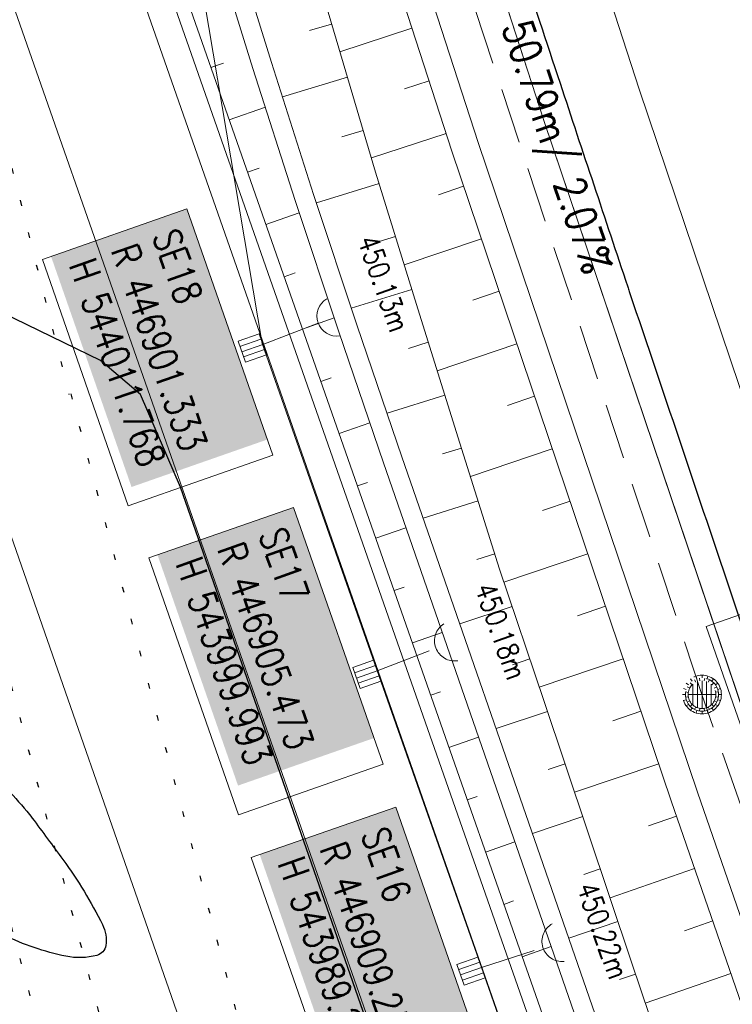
# Model space of a CAD drawing. Extents: x 446577 to 447240, y 443630 to 444842.
# Tile 27 of 71: x 446893 to 446919, y 443987 to 444023. Entities that reach past the tile are written whole.
import ezdxf

# ---------------------------------------------------------------- set-up
doc = ezdxf.new("R2010")
doc.units = 0
doc.header["$LTSCALE"] = 2
doc.header["$MEASUREMENT"] = 0
for name, pattern in [('AUSGEZOGEN', [0]), ('GESTRICH-X2', [1.5, 1, -0.5]), ('PUNKTX2_STR', [0.6, 0.1, -0.5])]:
    doc.linetypes.add(name, pattern=pattern)
doc.layers.get('0').update_dxf_attribs({"linetype": 'AUSGEZOGEN'})
for name, color, linetype in [('200_ACHSEN', 7, 'CONTINUOUS'), ('Bahnachse', 7, 'CONTINUOUS'), ('Beschriftung', 7, 'CONTINUOUS'), ('FBR', 8, 'CONTINUOUS'), ('Gleisachsen', 7, 'CONTINUOUS'), ('GLOBAL', 7, 'CONTINUOUS'), ('Hintergrund', 7, 'CONTINUOUS'), ('Hintergrundplan', 7, 'CONTINUOUS'), ('Ingenieurbauwerke', 15, 'CONTINUOUS'), ('KANAL', 7, 'GESTRICH-X2'), ('SCHLITZRINNE', 8, 'AUSGEZOGEN'), ('STRASSE', 8, 'CONTINUOUS')]:
    doc.layers.add(name, color=color, linetype=linetype)
doc.styles.add('11', font='txt_____.ttf', dxfattribs={"width": 0.8, "height": 1})
doc.styles.add('6', font='txt_____.ttf', dxfattribs={"width": 0.8, "height": 1})
doc.styles.add('8', font='txt_____.ttf', dxfattribs={"width": 0.8, "height": 1})

# ---------------------------------------------------------------- blocks, each defined once
blk = doc.blocks.new('SK-quadrat Rand')
at = {"color": 18, "lineweight": 9, "true_color": 0x000000}
for p, q in [((-0.4, 0.8), (-0.4, 0)), ((-0.4, 0.8), (0.4, 0.8)), ((-0.2, 0.8), (-0.2, 0)), ((0, 0.8), (0, 0)), ((0.2, 0.8), (0.2, 0)), ((0.4, 0.8), (0.4, 0)), ((-0.4, 0), (0.4, 0))]:
    blk.add_line(p, q, dxfattribs=at)
blk = doc.blocks.new('Ein-_Auslauf')
at = {"color": 18, "lineweight": 9, "true_color": 0x000000}
blk.add_lwpolyline([(-0.700676, -0.583948, -0.816874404), (0.724419, -0.589597)], format="xyb", dxfattribs=at)
blk = doc.blocks.new('Muldenschacht')
at = {"color": 18, "lineweight": 9, "true_color": 0x000000}
for p, q in [((-0.484382, 0.356002), (-0.565365, 0.41484)), ((-0.350626, 0.358645), (-0.421053, 0.429778)), ((-0.351511, 0.488874), (-0.410348, 0.569857)), ((-0.228204, 0.447647), (-0.274147, 0.536581)), ((-0.215015, 0.669384), (-0.184082, 0.574183)), ((-0.096655, 0.595502), (-0.080293, 0.496748)), ((0.001562, 0.503479), (0.001464, -0.497521)), ((0.001513, 0.703679), (0.001513, 0.603579)), ((0.093794, 0.596447), (0.078414, 0.497536)), ((0.218041, 0.669384), (0.187109, 0.574183)), ((0.271415, 0.539517), (0.226431, 0.450094)), ((0.413374, 0.569857), (0.354537, 0.488874)), ((0.425748, 0.42812), (0.355042, 0.357263)), ((0.568391, 0.41484), (0.487409, 0.356002)), ((-0.599087, 0.002979), (-0.699187, 0.002979)), ((-0.569691, 0.188574), (-0.664892, 0.219507)), ((-0.492399, 0.083917), (-0.591181, 0.100105)), ((-0.444073, 0.230912), (-0.53319, 0.276499)), ((0.502013, 0.002979), (-0.498987, 0.002979)), ((0.474843, 0.165641), (-0.471817, 0.165641)), ((0.38186, 0.328304), (-0.378834, 0.328304)), ((0.447803, 0.22953), (0.537061, 0.27484)), ((0.4959, 0.080963), (0.594778, 0.096559)), ((0.572718, 0.188574), (0.667918, 0.219507)), ((0.602083, 0.008988), (0.702178, 0.00999)), ((-0.569691, -0.182617), (-0.664892, -0.21355)), ((-0.493148, -0.073251), (-0.59208, -0.088497)), ((-0.484382, -0.350045), (-0.565365, -0.408882)), ((-0.445326, -0.222488), (-0.534694, -0.267581)), ((0.474843, -0.159684), (-0.471817, -0.159684)), ((-0.352742, -0.35058), (-0.423593, -0.421292)), ((0.38186, -0.322346), (-0.378834, -0.322346)), ((0.426841, -0.421069), (0.355953, -0.350395)), ((0.446654, -0.225822), (0.535682, -0.271583)), ((0.487409, -0.350045), (0.568391, -0.408882)), ((0.496174, -0.073247), (0.595107, -0.088493)), ((0.572718, -0.182617), (0.667918, -0.21355)), ((-0.351511, -0.482917), (-0.410348, -0.5639)), ((-0.228006, -0.441793), (-0.273909, -0.530747)), ((-0.184082, -0.568226), (-0.215015, -0.663427)), ((-0.079489, -0.490923), (-0.095689, -0.589704)), ((0.001513, -0.597621), (0.001513, -0.697721)), ((0.079714, -0.491374), (0.095355, -0.590245)), ((0.187109, -0.568226), (0.218041, -0.663427)), ((0.271696, -0.533418), (0.226665, -0.444019)), ((0.354537, -0.482917), (0.413374, -0.5639))]:
    blk.add_line(p, q, dxfattribs=at)
for radius in [0.7007, 0.6006, 0.5005]:
    blk.add_circle((0.001513, 0.002979), radius, dxfattribs=at)

msp = doc.modelspace()

# ---------------------------------------------------------------- linework, layer by layer
at = {"layer": '200_ACHSEN', "color": 8, "lineweight": 9, "true_color": 0x7f7f7f}
msp.add_lwpolyline([(446877.093, 444209.207, -0.004255), (446885.419, 444176.323, 0.024318), (446940.471, 443990.561), (446963.136, 443925.819), (447048.746, 443681.27)], format="xyb", dxfattribs=at)
msp.add_lwpolyline([(446877.093, 444209.207, -0.004255), (446885.419, 444176.323, 0.024318), (446940.471, 443990.561), (446963.136, 443925.819), (447048.746, 443681.27)], format="xyb", dxfattribs=at)
at = {"layer": 'Bahnachse', "linetype": 'PUNKTX2_STR'}
msp.add_line((446887.799, 444007.599), (446897.276, 443972.226), dxfattribs=at)
at = {"layer": 'Beschriftung', "color": 92, "lineweight": 9, "true_color": 0x00b400}
msp.add_line((446901.542, 444011.211, 450.629), (446903.544, 444011.977, 450.126), dxfattribs=at)
at = {"layer": 'Beschriftung', "color": 18, "lineweight": 9, "true_color": 0x000000}
for points in [[(446898.807, 444016.105), (446901.913, 444007.214), (446896.689, 444005.389), (446893.584, 444014.28), (446898.807, 444016.105)], [(446902.654, 444005.329), (446905.891, 443996.062), (446900.667, 443994.237), (446897.43, 444003.505), (446902.654, 444005.329)], [(446927.313, 444004.434), (446930.462, 443995.418), (446920.707, 443992.01), (446917.558, 444001.026), (446927.313, 444004.434)], [(446906.345, 443994.514), (446909.582, 443985.246), (446904.359, 443983.422), (446901.121, 443992.689), (446906.345, 443994.514)]]:
    msp.add_lwpolyline(points, close=True, dxfattribs=at)
at = {"layer": 'FBR'}
for points in [[(446906.283, 444163.064, 0.003557), (446913.219, 444136.335, 0.004717), (446918.783, 444116.265, 0.000024), (446923.206, 444100.879, 0.003676), (446923.236, 444100.778, 0.000171), (446925.25, 444094.15, 0.000048), (446932.443, 444070.518, 0.000065), (446938.908, 444049.294, 0.003486), (446939.03, 444048.902, 0.003745), (446939.222, 444048.317, 0.000068), (446950.069, 444016.112, 0.000011), (446956.461, 443997.144, 0.001698), (446956.504, 443997.019, 0.000349), (446956.714, 443996.41, 0.000013), (446962.54, 443979.58, 0.000005), (446967.365, 443965.643, 0.00002), (446968.622, 443962.013, 0.001124), (446976.568, 443939.234, -0.000431), (446996.335, 443882.82)], [(446853.671, 444045.224, 0.011289), (446854.629, 444039.829, 0.025623), (446855.918, 444034.77, 0.001286), (446856.675, 444032.351, 0.004431), (446856.903, 444031.651, 0.002442), (446857.661, 444029.427, 0.000136), (446871.48, 443989.559, 0.000951), (446884.947, 443950.977, 0.029801)], [(446907.311, 444035.938, 0.000415), (446909.309, 444029.735, 0.000743), (446910.806, 444025.125, 0.001103), (446912.28, 444020.642, 0.000672), (446914.724, 444013.295, 0.0007), (446914.781, 444013.124, 0.00001), (446918.671, 444001.593, 0.001929), (446920.043, 443997.576, 0.000979), (446922.792, 443989.681)], [(446892.223, 443995.27, -0.008528), (446893.023, 443994.362, -0.015727), (446893.216, 443994.12, -0.002603), (446894.326, 443992.62, -0.042192), (446895.758, 443990.271, -0.155835), (446895.875, 443989.518, -0.296877), (446895.556, 443989.163, -0.117173), (446894.431, 443989.132, -0.060943), (446892.195, 443989.891, -0.016767)]]:
    msp.add_lwpolyline(points, format="xyb", dxfattribs=at)
for points in [[(446897.126, 444009.403), (446895.683, 444010.633), (446889.037, 444013.858), (446873.605, 444021.353)], [(446901.814, 443996.775), (446898.579, 444006.058), (446897.126, 444009.403)], [(446940.828, 443885.326), (446925.765, 443928.32), (446907.604, 443980.159), (446901.814, 443996.775)]]:
    msp.add_lwpolyline(points, dxfattribs=at)
at = {"layer": 'Gleisachsen', "color": 8, "linetype": 'PUNKTX2_STR'}
msp.add_line((446889.972, 444008.181), (446910.865, 443930.204), dxfattribs=at)
at = {"layer": 'GLOBAL', "color": 92, "lineweight": 9, "true_color": 0x00b400}
msp.add_polyline3d([(446936.465, 443911.661, 451.406), (446925.168, 443943.82, 0), (446921.128, 443955.302, 451.048), (446917.112, 443966.787, 450.955), (446913.407, 443977.381, 450.876), (446909.427, 443988.759, 450.797), (446905.663, 443999.469, 450.709), (446901.523, 444011.244, 450.639), (446895.884, 444044.616, 451.449)], dxfattribs=at)
at = {"layer": 'Hintergrund', "color": 254, "lineweight": 18, "true_color": 0xcccccc}
for p, q in [((446904.029, 444022.77), (446903.234, 444022.535)), ((446906.934, 444022.622), (446904.324, 444021.775)), ((446899.673, 444021.203), (446900.126, 444021.362)), ((446904.599, 444020.853), (446902.252, 444020.152)), ((446907.551, 444020.719), (446906.666, 444020.432)), ((446900.335, 444019.316), (446901.638, 444019.772)), ((446905.172, 444018.936), (446904.402, 444018.706)), ((446908.168, 444018.817), (446905.469, 444017.941)), ((446900.996, 444017.428), (446901.413, 444017.574)), ((446905.748, 444017.021), (446903.481, 444016.321)), ((446908.8, 444016.919), (446907.888, 444016.611)), ((446901.657, 444015.541), (446902.863, 444015.963)), ((446906.338, 444015.11), (446905.595, 444014.881)), ((446909.441, 444015.025), (446906.655, 444014.083)), ((446902.319, 444013.653), (446902.71, 444013.79)), ((446906.928, 444013.199), (446904.74, 444012.524)), ((446910.081, 444013.13), (446909.136, 444012.811)), ((446902.98, 444011.766), (446904.121, 444012.165)), ((446907.523, 444011.29), (446906.81, 444011.067)), ((446910.721, 444011.235), (446907.844, 444010.263)), ((446903.641, 444009.878), (446904.015, 444010.009)), ((446908.121, 444009.381), (446906.032, 444008.727)), ((446911.361, 444009.34), (446910.388, 444009.012)), ((446904.302, 444007.991), (446905.412, 444008.379)), ((446908.719, 444007.473), (446908.04, 444007.259)), ((446912.002, 444007.446), (446909.042, 444006.446)), ((446904.964, 444006.103), (446905.33, 444006.231)), ((446909.319, 444005.565), (446907.339, 444004.941)), ((446912.642, 444005.551), (446911.642, 444005.213)), ((446905.625, 444004.216), (446906.717, 444004.598)), ((446909.92, 444003.657), (446909.278, 444003.455)), ((446913.282, 444003.656), (446910.252, 444002.632)), ((446906.286, 444002.328), (446906.648, 444002.455)), ((446910.547, 444001.758), (446908.663, 444001.124)), ((446913.923, 444001.762), (446912.912, 444001.42)), ((446906.948, 444000.44), (446908.028, 444000.819)), ((446911.185, 443999.863), (446910.563, 443999.653)), ((446914.563, 443999.867), (446911.528, 443998.841)), ((446907.609, 443998.553), (446907.967, 443998.678)), ((446911.823, 443997.967), (446909.974, 443997.345)), ((446915.203, 443997.972), (446914.191, 443997.63)), ((446908.27, 443996.665), (446909.339, 443997.04)), ((446912.461, 443996.072), (446911.85, 443995.866)), ((446915.843, 443996.077), (446912.804, 443995.05)), ((446908.932, 443994.778), (446909.286, 443994.902)), ((446913.099, 443994.176), (446911.285, 443993.566)), ((446916.488, 443994.184), (446915.475, 443993.833)), ((446909.593, 443992.89), (446910.65, 443993.261)), ((446913.736, 443992.28), (446913.137, 443992.079)), ((446917.142, 443992.294), (446914.087, 443991.236)), ((446910.254, 443991.003), (446910.605, 443991.126)), ((446914.373, 443990.385), (446912.596, 443989.787)), ((446917.797, 443990.404), (446916.773, 443990.05)), ((446910.916, 443989.115), (446911.961, 443989.482)), ((446915.01, 443988.489), (446914.424, 443988.292)), ((446918.451, 443988.514), (446915.361, 443987.444))]:
    msp.add_line(p, q, dxfattribs=at)
for points in [[(446877.093, 444209.207, -0.004255), (446885.419, 444176.323, 0.024318), (446940.471, 443990.561), (446963.136, 443925.819), (447048.746, 443681.27)], [(446890.939, 444034.995, -0.42086), (446890.708, 444035.656), (446891.162, 444035.815, -0.401798), (446898.37, 444032.55, -0.019269), (446898.518, 444032.135), (446901.858, 444021.384), (446903.381, 444016.626), (446904.951, 444011.886), (446906.569, 444007.16), (446944.261, 443898.514), (446957.371, 443860.723), (446959.01, 443855.999), (446960.653, 443851.278), (446962.3, 443846.557), (446963.949, 443841.837), (446965.602, 443837.119), (446967.259, 443832.401), (446971.826, 443819.399, -0.068029), (446972.95, 443813.906, -0.048999), (446972.821, 443809.861, 0.113451), (446973.74, 443800.844), (446974.005, 443800.128)], [(446887.998, 444035.855, -0.019083), (446889.67, 444031.608), (446966.999, 443810.897)], [(446887.998, 444035.855, 0.213062), (446891.618, 444032.564, -0.23303), (446895.405, 444028.849), (446968.148, 443821.225, -0.227664), (446967.574, 443816.061, 0.227694), (446966.999, 443810.897)], [(446973.349, 443799.885), (446973.08, 443800.61, -0.113568), (446972.127, 443809.952, 0.117419), (446971.165, 443819.167), (446966.599, 443832.169), (446964.942, 443836.887), (446963.288, 443841.606), (446961.639, 443846.326), (446959.992, 443851.047), (446958.349, 443855.769), (446956.71, 443860.493), (446943.6, 443898.284), (446905.907, 444006.932), (446904.288, 444011.662), (446902.715, 444016.409), (446901.19, 444021.173), (446897.85, 444031.928, 0.424353), (446891.428, 444035.166), (446890.939, 444034.995)], [(446972.327, 443799.54), (446971.817, 443801.014, -0.118953), (446970.944, 443810.837, 0.125853), (446970.139, 443820.08), (446895.836, 444032.155, 0.414457), (446892.006, 444033.994, -0.054822), (446891.651, 444033.929, -0.20187), (446890.439, 444034.34)], [(446900.536, 444032.101, -0.066042), (446902.771, 444027.025), (446904.19, 444022.224), (446905.622, 444017.428), (446907.098, 444012.647), (446908.593, 444007.872), (446910.095, 444003.1), (446911.69, 443998.361), (446913.285, 443993.622), (446914.878, 443988.883), (446916.47, 443984.142), (446918.059, 443979.401), (446919.594, 443974.641), (446921.128, 443969.88), (446922.662, 443965.119), (446924.185, 443960.355)]]:
    msp.add_lwpolyline(points, format="xyb", dxfattribs=at)
for points in [[(446900.4, 444054.638), (446903.779, 444043.697), (446911.695, 444019.287), (446919.609, 443995.868), (446927.249, 443973.805), (446935.598, 443949.929), (446944.354, 443924.81), (446951.042, 443905.828), (446961.567, 443875.758), (446970.281, 443850.953), (446977.156, 443831.141), (446984.963, 443808.896), (446986.454, 443804.637)], [(446898.011, 444053.9), (446901.395, 444042.943), (446909.321, 444018.501), (446917.243, 443995.058), (446924.887, 443972.983), (446933.238, 443949.104), (446941.995, 443923.984), (446948.684, 443905), (446959.208, 443874.931), (446967.921, 443850.129), (446974.795, 443830.317), (446982.604, 443808.068), (446984.094, 443803.812)], [(446897.056, 444053.605), (446900.442, 444042.641), (446908.372, 444018.187), (446916.297, 443994.735), (446923.943, 443972.654), (446932.294, 443948.774), (446941.051, 443923.653), (446947.74, 443904.668), (446958.264, 443874.6), (446966.976, 443849.799), (446973.851, 443829.987), (446981.661, 443807.737), (446983.15, 443803.481)], [(446893.025, 444031.887), (446895.882, 444030.513), (446969.598, 443820.112), (446967.911, 443816.68)]]:
    msp.add_lwpolyline(points, dxfattribs=at)
at = {"layer": 'Hintergrundplan', "color": 254, "lineweight": 18, "true_color": 0xcccccc}
for p, q in [((446903.779, 444043.697), (446911.695, 444019.287)), ((446904.029, 444022.77), (446903.234, 444022.535)), ((446906.934, 444022.622), (446904.324, 444021.775)), ((446899.673, 444021.203), (446900.126, 444021.362)), ((446904.599, 444020.853), (446902.252, 444020.152)), ((446907.551, 444020.719), (446906.666, 444020.432)), ((446900.335, 444019.316), (446901.638, 444019.772)), ((446911.695, 444019.287), (446919.609, 443995.868)), ((446905.172, 444018.936), (446904.402, 444018.706)), ((446908.168, 444018.817), (446905.469, 444017.941)), ((446900.996, 444017.428), (446901.413, 444017.574)), ((446905.748, 444017.021), (446903.481, 444016.321)), ((446908.8, 444016.919), (446907.888, 444016.611)), ((446901.657, 444015.541), (446902.863, 444015.963)), ((446906.338, 444015.11), (446905.595, 444014.881)), ((446909.441, 444015.025), (446906.655, 444014.083)), ((446902.319, 444013.653), (446902.71, 444013.79)), ((446889.296, 444013.326), (446914.116, 443942.279)), ((446906.928, 444013.199), (446904.74, 444012.524)), ((446910.081, 444013.13), (446909.136, 444012.811)), ((446902.98, 444011.766), (446904.121, 444012.165)), ((446907.523, 444011.29), (446906.81, 444011.067)), ((446910.721, 444011.235), (446907.844, 444010.263)), ((446903.641, 444009.878), (446904.015, 444010.009)), ((446908.121, 444009.381), (446906.032, 444008.727)), ((446911.361, 444009.34), (446910.388, 444009.012)), ((446904.302, 444007.991), (446905.412, 444008.379)), ((446908.719, 444007.473), (446908.04, 444007.259)), ((446912.002, 444007.446), (446909.042, 444006.446)), ((446904.964, 444006.103), (446905.33, 444006.231)), ((446909.319, 444005.565), (446907.339, 444004.941)), ((446912.642, 444005.551), (446911.642, 444005.213)), ((446905.625, 444004.216), (446906.717, 444004.598)), ((446909.92, 444003.657), (446909.278, 444003.455)), ((446913.282, 444003.656), (446910.252, 444002.632)), ((446906.286, 444002.328), (446906.648, 444002.455)), ((446910.547, 444001.758), (446908.663, 444001.124)), ((446913.923, 444001.762), (446912.912, 444001.42)), ((446906.948, 444000.44), (446908.028, 444000.819)), ((446911.185, 443999.863), (446910.563, 443999.653)), ((446914.563, 443999.867), (446911.528, 443998.841)), ((446907.609, 443998.553), (446907.967, 443998.678)), ((446911.823, 443997.967), (446909.974, 443997.345)), ((446915.203, 443997.972), (446914.191, 443997.63)), ((446908.27, 443996.665), (446909.339, 443997.04)), ((446912.461, 443996.072), (446911.85, 443995.866)), ((446915.843, 443996.077), (446912.804, 443995.05)), ((446908.932, 443994.778), (446909.286, 443994.902)), ((446913.099, 443994.176), (446911.285, 443993.566)), ((446916.488, 443994.184), (446915.475, 443993.833)), ((446909.593, 443992.89), (446910.65, 443993.261)), ((446913.736, 443992.28), (446913.137, 443992.079)), ((446917.142, 443992.294), (446914.087, 443991.236)), ((446910.254, 443991.003), (446910.605, 443991.126)), ((446914.373, 443990.385), (446912.596, 443989.787)), ((446917.797, 443990.404), (446916.773, 443990.05)), ((446910.916, 443989.115), (446911.961, 443989.482)), ((446915.01, 443988.489), (446914.424, 443988.292)), ((446918.451, 443988.514), (446915.361, 443987.444))]:
    msp.add_line(p, q, dxfattribs=at)
for points in [[(446877.093, 444209.207, -0.004255), (446885.419, 444176.323, 0.024318), (446940.471, 443990.561), (446963.136, 443925.819), (447048.746, 443681.27)], [(446890.939, 444034.995, -0.42086), (446890.708, 444035.656), (446891.162, 444035.815, -0.401798), (446898.37, 444032.55, -0.019269), (446898.518, 444032.135), (446901.858, 444021.384), (446903.381, 444016.626), (446904.951, 444011.886), (446906.569, 444007.16), (446944.261, 443898.514), (446957.371, 443860.723), (446959.01, 443855.999), (446960.653, 443851.278), (446962.3, 443846.557), (446963.949, 443841.837), (446965.602, 443837.119), (446967.259, 443832.401), (446971.826, 443819.399, -0.068029), (446972.95, 443813.906, -0.048999), (446972.821, 443809.861, 0.113451), (446973.74, 443800.844), (446974.005, 443800.128)], [(446887.998, 444035.855, -0.019083), (446889.67, 444031.608), (446966.999, 443810.897)], [(446887.998, 444035.855, 0.213062), (446891.618, 444032.564, -0.23303), (446895.405, 444028.849), (446968.148, 443821.225, -0.227664), (446967.574, 443816.061, 0.227694), (446966.999, 443810.897)], [(446973.349, 443799.885), (446973.08, 443800.61, -0.113568), (446972.127, 443809.952, 0.117419), (446971.165, 443819.167), (446966.599, 443832.169), (446964.942, 443836.887), (446963.288, 443841.606), (446961.639, 443846.326), (446959.992, 443851.047), (446958.349, 443855.769), (446956.71, 443860.493), (446943.6, 443898.284), (446905.907, 444006.932), (446904.288, 444011.662), (446902.715, 444016.409), (446901.19, 444021.173), (446897.85, 444031.928, 0.424353), (446891.428, 444035.166), (446890.939, 444034.995)], [(446972.327, 443799.54), (446971.817, 443801.014, -0.118953), (446970.944, 443810.837, 0.125853), (446970.139, 443820.08), (446895.836, 444032.155, 0.414457), (446892.006, 444033.994, -0.054822), (446891.651, 444033.929, -0.20187), (446890.439, 444034.34)], [(446900.536, 444032.101, -0.066042), (446902.771, 444027.025), (446904.19, 444022.224), (446905.622, 444017.428), (446907.098, 444012.647), (446908.593, 444007.872), (446910.095, 444003.1), (446911.69, 443998.361), (446913.285, 443993.622), (446914.878, 443988.883), (446916.47, 443984.142), (446918.059, 443979.401), (446919.594, 443974.641), (446921.128, 443969.88), (446922.662, 443965.119), (446924.185, 443960.355)]]:
    msp.add_lwpolyline(points, format="xyb", dxfattribs=at)
for points in [[(446868.328, 444185.205), (446873.111, 444166.018), (446874.985, 444158.358), (446879.927, 444139.165), (446884.494, 444122.164), (446890.427, 444100.813), (446894.261, 444087.543), (446899.453, 444069.992), (446907.235, 444044.791), (446915.136, 444020.426), (446923.039, 443997.041), (446930.672, 443974.996), (446939.02, 443951.126), (446947.775, 443926.009), (446954.463, 443907.029), (446964.988, 443876.958), (446973.703, 443852.147), (446980.578, 443832.335), (446988.384, 443810.097), (446997.262, 443784.726), (447004.735, 443762.992), (447021.28, 443716.04)], [(446898.011, 444053.9), (446901.395, 444042.943), (446909.321, 444018.501), (446917.243, 443995.058), (446924.887, 443972.983), (446933.238, 443949.104), (446941.995, 443923.984), (446948.684, 443905), (446959.208, 443874.931), (446967.921, 443850.129), (446974.795, 443830.317), (446982.604, 443808.068), (446984.094, 443803.812)], [(446897.056, 444053.605), (446900.442, 444042.641), (446908.372, 444018.187), (446916.297, 443994.735), (446923.943, 443972.654), (446932.294, 443948.774), (446941.051, 443923.653), (446947.74, 443904.668), (446958.264, 443874.6), (446966.976, 443849.799), (446973.851, 443829.987), (446981.661, 443807.737), (446983.15, 443803.481)], [(446893.025, 444031.887), (446895.882, 444030.513), (446969.598, 443820.112), (446967.911, 443816.68)]]:
    msp.add_lwpolyline(points, dxfattribs=at)
at = {"layer": 'Ingenieurbauwerke', "color": 8, "linetype": 'PUNKTX2_STR'}
for p, q in [((446877.536, 444076.921), (446894.545, 444009.407)), ((446894.608, 444009.423), (446911.11, 443947.837))]:
    msp.add_line(p, q, dxfattribs=at)
at = {"layer": 'KANAL', "color": 92, "lineweight": 9, "true_color": 0x00b400}
for p, q in [((446905.682, 443999.436, 450.709), (446907.795, 444000.244, 450.178)), ((446909.446, 443988.726, 450.797), (446911.66, 443989.435, 450.216))]:
    msp.add_line(p, q, dxfattribs=at)
msp.add_polyline3d([(446957.281, 443885.093, 452.86), (446933.692, 443952.102, 452.709), (446917.405, 443998.576, 452.498), (446901.437, 444046.788, 451.974)], dxfattribs=at)
at = {"layer": 'SCHLITZRINNE', "flags": 128}
msp.add_lwpolyline([(446918.14, 444051.312, 0.001942), (446927.193, 444023.61, 0.002716), (446933.307, 444005.475, 0.002716)], format="xyb", dxfattribs=at)
at = {"layer": 'STRASSE', "flags": 128}
msp.add_lwpolyline([(447047.154, 443891.481, 0.000765), (447038.709, 443915.867, 0.000011), (447031.122, 443937.667, 0.000037), (447028.833, 443944.241, 0.000505), (447025.263, 443954.458, 0.001272), (447023.831, 443958.512, 0.019593), (447023.263, 443959.93, 0.036852), (447022.877, 443960.645, 0.017636), (447022.683, 443960.927, 0.023963), (447022.523, 443961.122, 0.015559), (447022.207, 443961.451, 0.007052), (447021.477, 443962.145, 0.015623), (447020.532, 443962.965, -0.018201), (447019.725, 443963.673, -0.015596), (447019.585, 443963.813, -0.003258), (447018.943, 443964.509, -0.043133), (447018.589, 443964.972, -0.02652), (447018.123, 443965.798)], format="xyb", dxfattribs=at)

# ---------------------------------------------------------------- block references
at = {"layer": 'Beschriftung', "rotation": 109.800796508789}
msp.add_blockref('Ein-_Auslauf', (446903.544, 444011.977), dxfattribs=at)
at = {"layer": 'KANAL'}
for name, p, rotation in [('SK-quadrat Rand', (446901.542, 444011.211), 109.3053680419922), ('Ein-_Auslauf', (446907.795, 444000.244), 110.9266204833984), ('SK-quadrat Rand', (446905.682, 443999.436), 109.3053680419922), ('Muldenschacht', (446917.405, 443998.576), 270), ('Ein-_Auslauf', (446911.66, 443989.435), 107.756900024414), ('SK-quadrat Rand', (446909.446, 443988.726), 109.3053680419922)]:
    msp.add_blockref(name, p, dxfattribs=dict(at, rotation=rotation))

# ---------------------------------------------------------------- texts
at = {"layer": 'Beschriftung', "color": 92, "true_color": 0x00b400, "insert": (446908.63, 444030.829), "char_height": 1.1, "attachment_point": 1, "rotation": 288.3251, "line_spacing_factor": 0.959981, "style": '6'}
msp.add_mtext('MP DN 250/ 50.79m/ 2.07%', dxfattribs=at)
at = {"layer": 'Beschriftung', "color": 18, "true_color": 0x000000, "char_height": 1, "attachment_point": 1, "rotation": 289.2551, "line_spacing_factor": 0.959981, "style": '8', "bg_fill": 1, "box_fill_scale": 1.5, "bg_fill_color": 256, "bg_fill_true_color": 11599800, "bg_fill_transparency": 0}
for s, insert in [('SE18^JR 446901.333^JH 544011.768', (446898.5, 444015.468)), ('SE17^JR 446905.473^JH 543999.993', (446902.346, 444004.692)), ('SE16^JR 446909.237^JH 543989.283', (446906.038, 443993.877))]:
    msp.add_mtext(s, dxfattribs=dict(at, insert=insert))
at = {"layer": 'KANAL', "color": 18, "true_color": 0x000000, "char_height": 0.75, "attachment_point": 1, "rotation": 289.3525, "line_spacing_factor": 0.959981, "style": '11'}
for s, insert in [('450.13m', (446905.674, 444015.226)), ('450.18m', (446909.906, 444002.682)), ('450.22m', (446913.587, 443991.873))]:
    msp.add_mtext(s, dxfattribs=dict(at, insert=insert))

doc.saveas('drawing.dxf')
